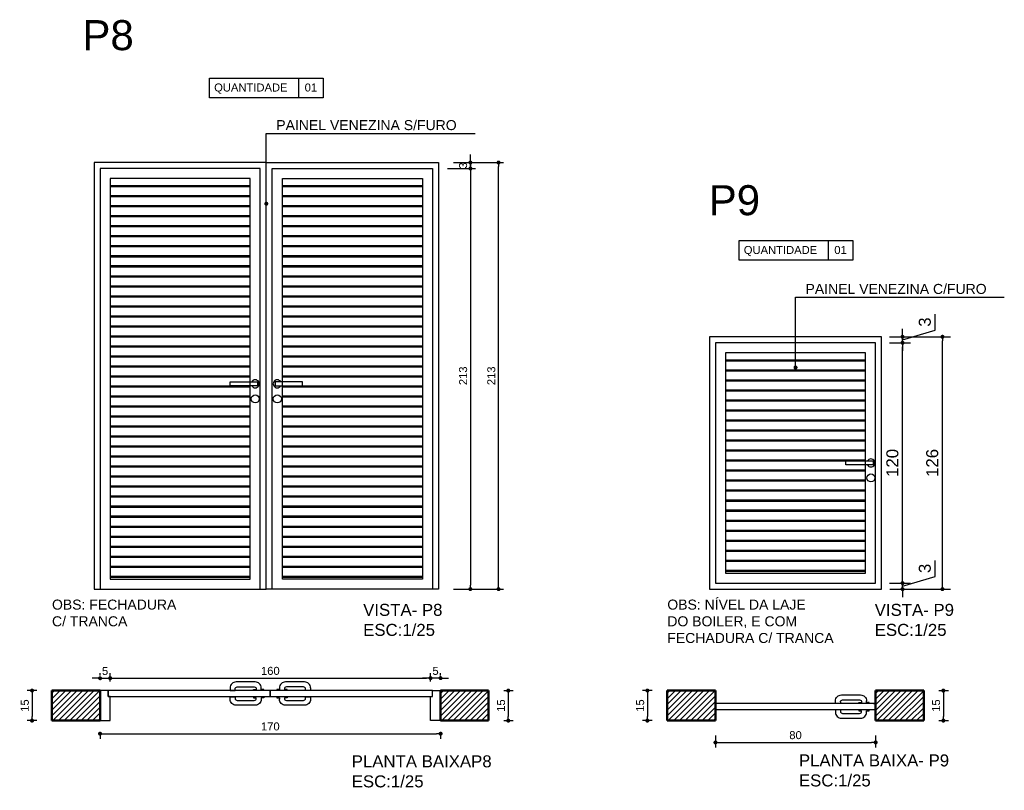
# Model space of a CAD drawing. Header units: metres. Extents: x -44 to 208, y -13 to 238.
# Tile 10 of 154: x 8.61 to 13.53, y 41.88 to 45.73. Entities that reach past the tile are written whole.
import ezdxf

# ---------------------------------------------------------------- set-up
doc = ezdxf.new("R2010")
doc.units = ezdxf.units.M
doc.header["$MEASUREMENT"] = 0
doc.layers.add('ALV-ALT', color=7, linetype='Continuous', lineweight=90)
doc.layers.add('ARQ-CTA-001', color=7, linetype='Continuous', lineweight=5)
for name, color, linetype in [('ARQ-TXT', 33, 'Continuous'), ('ESQ-POR', 3, 'Continuous'), ('HTC-PIS', 8, 'Continuous'), ('TXT-ESP', 40, 'Continuous'), ('VIS-V04', 30, 'Continuous'), ('VIS-V06', 9, 'Continuous')]:
    doc.layers.add(name, color=color, linetype=linetype)
doc.styles.add('ARIAL', font='arial.ttf')
doc.styles.get("Standard").update_dxf_attribs({"font": 'arial.ttf'})
doc.styles.add('Texto Cota', font='arial.ttf')
doc.dimstyles.new('1-25', dxfattribs={"dimscale": 0.025, "dimtxt": 1.6, "dimasz": 0.8, "dimexe": 1, "dimexo": 3, "dimtad": 1, "dimdec": 0, "dimlfac": 100, "dimrnd": 0.1, "dimzin": 12, "dimdsep": 46, "dimtxsty": 'Standard', "dimblk1": 'DOT', "dimblk2": 'DOT', "dimsah": 1, "dimcen": 2, "dimclrd": 161, "dimclre": 161, "dimclrt": 40, "dimadec": 0, "dimazin": 0, "dimtfac": 1, "dimtdec": 0, "dimtix": 1, "dimtmove": 2, "dimatfit": 3, "dimldrblk": 'DOT', "dimfxl": 1, "dimtolj": 1, "dimtzin": 12, "dimarcsym": 0})
doc.dimstyles.new('ARQ-1-25', dxfattribs={"dimtxt": 0.06, "dimasz": 0.02, "dimexe": 0.04, "dimexo": 0.04, "dimgap": 0.02, "dimtad": 1, "dimdec": 0, "dimlfac": 100, "dimzin": 4, "dimdsep": 46, "dimtxsty": 'Texto Cota', "dimblk1": 'DOT', "dimblk2": 'DOT', "dimsah": 1, "dimcen": 0.05, "dimclrd": 161, "dimclre": 161, "dimclrt": 40, "dimaunit": 1, "dimazin": 3, "dimtfac": 1.8, "dimtdec": 0, "dimtmove": 1, "dimatfit": 1, "dimldrblk": 'DOT', "dimfxl": 1, "dimtolj": 1, "dimtzin": 4, "dimarcsym": 0})
pattern_1 = [(180, (-226.544197, -92.855047), (0, -0.05), []), (180, (-226.54676, -92.852484), (0, -0.05), []), (180, (-226.549324, -92.84992), (0, -0.05), [])]

# ---------------------------------------------------------------- blocks, each defined once
blk = doc.blocks.new('_DOT')
at = {"color": 0, "linetype": 'ByBlock'}
blk.add_line((-0.5, 0), (-1, 0), dxfattribs=at)
at = {"color": 0, "linetype": 'ByBlock', "const_width": 0.5}
blk.add_lwpolyline([(-0.25, 0, 1), (0.25, 0, 1)], format="xyb", close=True, dxfattribs=at)
blk = doc.blocks.new('*D3668')
at = {"layer": 'Defpoints', "color": 0, "transparency": 16777216}
for p in [(10.6711, 44.9851), (10.7011, 45.0151), (10.8599, 45.0151)]:
    blk.add_point(p, dxfattribs=at)
at = {"layer": 'HTC-PIS', "color": 161, "lineweight": -2, "transparency": 16777216}
for p, q in [((10.8599, 45.0351), (10.8599, 45.0551)), ((10.7461, 44.9851), (10.8849, 44.9851)), ((10.7761, 45.0151), (10.8849, 45.0151)), ((10.8599, 44.9851), (10.8599, 45.0151)), ((10.8599, 44.9651), (10.8599, 44.9451))]:
    blk.add_line(p, q, dxfattribs=at)
at = {"layer": 'HTC-PIS', "color": 161, "lineweight": -2, "transparency": 16777216, "xscale": 0.02, "yscale": 0.02, "zscale": 0.02}
for p, rotation in [((10.8599, 45.0151), 270), ((10.8599, 44.9851), 90)]:
    blk.add_blockref('_DOT', p, dxfattribs=dict(at, rotation=rotation))
at = {"layer": 'HTC-PIS', "color": 40, "transparency": 16777216, "insert": (10.8238, 45.0001), "char_height": 0.04, "attachment_point": 5, "rotation": 90}
blk.add_mtext('\\A1;3', dxfattribs=at)
blk = doc.blocks.new('*D3669')
at = {"layer": 'Defpoints', "color": 0, "transparency": 16777216}
for p in [(10.7011, 45.0151), (11.0006, 45.0151), (10.7011, 42.8851)]:
    blk.add_point(p, dxfattribs=at)
at = {"layer": 'HTC-PIS', "color": 161, "lineweight": -2, "transparency": 16777216}
for p, q in [((10.7761, 45.0151), (11.0256, 45.0151)), ((11.0006, 42.9051), (11.0006, 44.9951)), ((10.7761, 42.8851), (11.0256, 42.8851))]:
    blk.add_line(p, q, dxfattribs=at)
at = {"layer": 'HTC-PIS', "color": 161, "lineweight": -2, "transparency": 16777216, "xscale": 0.02, "yscale": 0.02, "zscale": 0.02}
for p, rotation in [((11.0006, 45.0151), 90), ((11.0006, 42.8851), 270)]:
    blk.add_blockref('_DOT', p, dxfattribs=dict(at, rotation=rotation))
at = {"layer": 'HTC-PIS', "color": 40, "transparency": 16777216, "insert": (10.9645, 43.9501), "char_height": 0.04, "attachment_point": 5, "rotation": 90}
blk.add_mtext('\\A1;213', dxfattribs=at)
blk = doc.blocks.new('*D3670')
at = {"layer": 'Defpoints', "color": 0, "transparency": 16777216}
for p in [(9.0611, 42.44), (9.0111, 42.3783), (9.0611, 42.3483)]:
    blk.add_point(p, dxfattribs=at)
at = {"layer": 'HTC-PIS', "color": 161, "lineweight": -2, "transparency": 16777216}
for p, q in [((8.9911, 42.44), (8.9711, 42.44)), ((9.0111, 42.4533), (9.0111, 42.465)), ((9.0111, 42.44), (9.0611, 42.44)), ((9.0611, 42.4233), (9.0611, 42.465)), ((9.0811, 42.44), (9.1011, 42.44))]:
    blk.add_line(p, q, dxfattribs=at)
at = {"layer": 'HTC-PIS', "color": 161, "lineweight": -2, "transparency": 16777216, "xscale": 0.02, "yscale": 0.02, "zscale": 0.02}
blk.add_blockref('_DOT', (9.0111, 42.44), dxfattribs=at)
at = {"layer": 'HTC-PIS', "color": 161, "lineweight": -2, "transparency": 16777216, "xscale": 0.02, "yscale": 0.02, "zscale": 0.02, "rotation": 180}
blk.add_blockref('_DOT', (9.0611, 42.44), dxfattribs=at)
at = {"layer": 'HTC-PIS', "color": 40, "transparency": 16777216, "insert": (9.0361, 42.476), "char_height": 0.04, "attachment_point": 5}
blk.add_mtext('\\A1;5', dxfattribs=at)
blk = doc.blocks.new('*D3671')
at = {"layer": 'Defpoints', "color": 0, "transparency": 16777216}
for p in [(10.6611, 42.4406), (10.7111, 42.3783), (10.6611, 42.3483)]:
    blk.add_point(p, dxfattribs=at)
at = {"layer": 'HTC-PIS', "color": 161, "lineweight": -2, "transparency": 16777216}
for p, q in [((10.6411, 42.4406), (10.6211, 42.4406)), ((10.6611, 42.4233), (10.6611, 42.4656)), ((10.7111, 42.4406), (10.6611, 42.4406)), ((10.7111, 42.4533), (10.7111, 42.4656)), ((10.7311, 42.4406), (10.7511, 42.4406))]:
    blk.add_line(p, q, dxfattribs=at)
at = {"layer": 'HTC-PIS', "color": 161, "lineweight": -2, "transparency": 16777216, "xscale": 0.02, "yscale": 0.02, "zscale": 0.02}
blk.add_blockref('_DOT', (10.6611, 42.4406), dxfattribs=at)
at = {"layer": 'HTC-PIS', "color": 161, "lineweight": -2, "transparency": 16777216, "xscale": 0.02, "yscale": 0.02, "zscale": 0.02, "rotation": 180}
blk.add_blockref('_DOT', (10.7111, 42.4406), dxfattribs=at)
at = {"layer": 'HTC-PIS', "color": 40, "transparency": 16777216, "insert": (10.6861, 42.4765), "char_height": 0.04, "attachment_point": 5}
blk.add_mtext('\\A1;5', dxfattribs=at)
blk = doc.blocks.new('*D3672')
at = {"layer": 'Defpoints', "color": 161, "lineweight": -2, "transparency": 16777216}
for p, q in [((10.7761, 45.0151), (10.8849, 45.0151)), ((10.8599, 44.9951), (10.8599, 42.9051)), ((10.7761, 42.8851), (10.8849, 42.8851))]:
    blk.add_line(p, q, dxfattribs=at)
at = {"layer": 'Defpoints', "color": 0, "transparency": 16777216}
for p in [(10.7011, 45.0151), (10.7011, 42.8851), (10.8599, 42.8851)]:
    blk.add_point(p, dxfattribs=at)
at = {"layer": 'Defpoints', "color": 161, "lineweight": -2, "transparency": 16777216, "xscale": 0.02, "yscale": 0.02, "zscale": 0.02}
for p, rotation in [((10.8599, 45.0151), 90), ((10.8599, 42.8851), 270)]:
    blk.add_blockref('_DOT', p, dxfattribs=dict(at, rotation=rotation))
at = {"layer": 'Defpoints', "color": 40, "transparency": 16777216, "insert": (10.8238, 43.9501), "char_height": 0.04, "attachment_point": 5, "rotation": 90}
blk.add_mtext('\\A1;213', dxfattribs=at)
blk = doc.blocks.new('*D3708')
at = {"color": 161, "lineweight": -2, "transparency": 16777216}
for p, q in [((8.6961, 42.3785), (8.6466, 42.3785)), ((8.6716, 42.3585), (8.6716, 42.2485)), ((8.6961, 42.2285), (8.6466, 42.2285))]:
    blk.add_line(p, q, dxfattribs=at)
at = {"layer": 'Defpoints', "color": 0, "transparency": 16777216}
for p in [(8.7711, 42.3785), (8.6716, 42.2285), (8.7711, 42.2285)]:
    blk.add_point(p, dxfattribs=at)
at = {"color": 161, "lineweight": -2, "transparency": 16777216, "xscale": 0.02, "yscale": 0.02, "zscale": 0.02}
for p, rotation in [((8.6716, 42.3785), 90), ((8.6716, 42.2285), 270)]:
    blk.add_blockref('_DOT', p, dxfattribs=dict(at, rotation=rotation))
at = {"color": 40, "transparency": 16777216, "insert": (8.6355, 42.3035), "char_height": 0.04, "attachment_point": 5, "rotation": 90}
blk.add_mtext('\\A1;15', dxfattribs=at)
blk = doc.blocks.new('*D3709')
at = {"color": 161, "lineweight": -2, "transparency": 16777216}
for p, q in [((11.0262, 42.3783), (11.0741, 42.3783)), ((11.0491, 42.3583), (11.0491, 42.2483)), ((11.0262, 42.2283), (11.0741, 42.2283))]:
    blk.add_line(p, q, dxfattribs=at)
at = {"layer": 'Defpoints', "color": 0, "transparency": 16777216}
for p in [(10.9512, 42.3783), (10.9512, 42.2283), (11.0491, 42.2283)]:
    blk.add_point(p, dxfattribs=at)
at = {"color": 161, "lineweight": -2, "transparency": 16777216, "xscale": 0.02, "yscale": 0.02, "zscale": 0.02}
for p, rotation in [((11.0491, 42.3783), 90), ((11.0491, 42.2283), 270)]:
    blk.add_blockref('_DOT', p, dxfattribs=dict(at, rotation=rotation))
at = {"color": 40, "transparency": 16777216, "insert": (11.013, 42.3033), "char_height": 0.04, "attachment_point": 5, "rotation": 90}
blk.add_mtext('\\A1;15', dxfattribs=at)
blk = doc.blocks.new('*D3714')
at = {"color": 161, "lineweight": -2, "transparency": 16777216}
for p, q in [((9.0611, 42.4233), (9.0611, 42.4656)), ((9.0811, 42.4406), (10.6411, 42.4406)), ((10.6611, 42.4233), (10.6611, 42.4656))]:
    blk.add_line(p, q, dxfattribs=at)
at = {"layer": 'Defpoints', "color": 0, "transparency": 16777216}
for p in [(10.6611, 42.4406), (9.0611, 42.3483), (10.6611, 42.3483)]:
    blk.add_point(p, dxfattribs=at)
at = {"color": 161, "lineweight": -2, "transparency": 16777216, "xscale": 0.02, "yscale": 0.02, "zscale": 0.02, "rotation": 180}
blk.add_blockref('_DOT', (9.0611, 42.4406), dxfattribs=at)
at = {"color": 161, "lineweight": -2, "transparency": 16777216, "xscale": 0.02, "yscale": 0.02, "zscale": 0.02}
blk.add_blockref('_DOT', (10.6611, 42.4406), dxfattribs=at)
at = {"color": 40, "transparency": 16777216, "insert": (9.8611, 42.4766), "char_height": 0.04, "attachment_point": 5}
blk.add_mtext('\\A1;160', dxfattribs=at)
blk = doc.blocks.new('*D4052')
at = {"color": 161, "lineweight": -2, "transparency": 16777216}
for p, q in [((9.0111, 42.1533), (9.0111, 42.1381)), ((9.0311, 42.1631), (10.6911, 42.1631)), ((10.7111, 42.1533), (10.7111, 42.1381))]:
    blk.add_line(p, q, dxfattribs=at)
at = {"layer": 'Defpoints', "color": 0, "transparency": 16777216}
for p in [(9.0111, 42.2283), (10.7111, 42.2283), (10.7111, 42.1631)]:
    blk.add_point(p, dxfattribs=at)
at = {"color": 161, "lineweight": -2, "transparency": 16777216, "xscale": 0.02, "yscale": 0.02, "zscale": 0.02, "rotation": 180}
blk.add_blockref('_DOT', (9.0111, 42.1631), dxfattribs=at)
at = {"color": 161, "lineweight": -2, "transparency": 16777216, "xscale": 0.02, "yscale": 0.02, "zscale": 0.02}
blk.add_blockref('_DOT', (10.7111, 42.1631), dxfattribs=at)
at = {"color": 40, "transparency": 16777216, "insert": (9.8611, 42.1992), "char_height": 0.04, "attachment_point": 5}
blk.add_mtext('\\A1;170', dxfattribs=at)
blk = doc.blocks.new('*D4058')
at = {"color": 161, "lineweight": -2, "transparency": 16777216}
for p, q in [((11.7682, 42.3785), (11.7187, 42.3785)), ((11.7437, 42.3585), (11.7437, 42.2485)), ((11.7682, 42.2285), (11.7187, 42.2285))]:
    blk.add_line(p, q, dxfattribs=at)
at = {"layer": 'Defpoints', "color": 0, "transparency": 16777216}
for p in [(11.8432, 42.3785), (11.7437, 42.2285), (11.8432, 42.2285)]:
    blk.add_point(p, dxfattribs=at)
at = {"color": 161, "lineweight": -2, "transparency": 16777216, "xscale": 0.02, "yscale": 0.02, "zscale": 0.02}
for p, rotation in [((11.7437, 42.3785), 90), ((11.7437, 42.2285), 270)]:
    blk.add_blockref('_DOT', p, dxfattribs=dict(at, rotation=rotation))
at = {"color": 40, "transparency": 16777216, "insert": (11.7077, 42.3035), "char_height": 0.04, "attachment_point": 5, "rotation": 90}
blk.add_mtext('\\A1;15', dxfattribs=at)
blk = doc.blocks.new('*D4059')
at = {"color": 161, "lineweight": -2, "transparency": 16777216}
for p, q in [((13.1983, 42.3783), (13.2462, 42.3783)), ((13.2212, 42.3583), (13.2212, 42.2483)), ((13.1983, 42.2283), (13.2462, 42.2283))]:
    blk.add_line(p, q, dxfattribs=at)
at = {"layer": 'Defpoints', "color": 0, "transparency": 16777216}
for p in [(13.1233, 42.3783), (13.1233, 42.2283), (13.2212, 42.2283)]:
    blk.add_point(p, dxfattribs=at)
at = {"color": 161, "lineweight": -2, "transparency": 16777216, "xscale": 0.02, "yscale": 0.02, "zscale": 0.02}
for p, rotation in [((13.2212, 42.3783), 90), ((13.2212, 42.2283), 270)]:
    blk.add_blockref('_DOT', p, dxfattribs=dict(at, rotation=rotation))
at = {"color": 40, "transparency": 16777216, "insert": (13.1851, 42.3033), "char_height": 0.04, "attachment_point": 5, "rotation": 90}
blk.add_mtext('\\A1;15', dxfattribs=at)
blk = doc.blocks.new('*D4060')
at = {"layer": 'Defpoints', "color": 0, "transparency": 16777216}
for p in [(12.0833, 42.2285), (12.8833, 42.2283), (12.8833, 42.1195)]:
    blk.add_point(p, dxfattribs=at)
at = {"layer": 'HTC-PIS', "color": 161, "lineweight": -2, "transparency": 16777216}
for p, q in [((12.0833, 42.1535), (12.0833, 42.0945)), ((12.8833, 42.1533), (12.8833, 42.0945)), ((12.1033, 42.1195), (12.8633, 42.1195))]:
    blk.add_line(p, q, dxfattribs=at)
at = {"layer": 'HTC-PIS', "color": 161, "lineweight": -2, "transparency": 16777216, "xscale": 0.02, "yscale": 0.02, "zscale": 0.02, "rotation": 180}
blk.add_blockref('_DOT', (12.0833, 42.1195), dxfattribs=at)
at = {"layer": 'HTC-PIS', "color": 161, "lineweight": -2, "transparency": 16777216, "xscale": 0.02, "yscale": 0.02, "zscale": 0.02}
blk.add_blockref('_DOT', (12.8833, 42.1195), dxfattribs=at)
at = {"layer": 'HTC-PIS', "color": 40, "transparency": 16777216, "insert": (12.4833, 42.1556), "char_height": 0.04, "attachment_point": 5}
blk.add_mtext('\\A1;80', dxfattribs=at)
blk = doc.blocks.new('*D4061')
at = {"layer": 'Defpoints', "color": 161, "lineweight": -2, "transparency": 16777216}
for p, q in [((13.1796, 42.9487), (13.1796, 43.028)), ((12.9516, 42.9151), (13.0576, 42.9151)), ((13.0176, 42.9351), (13.0176, 42.9551)), ((13.0176, 42.9001), (13.1796, 42.9487)), ((13.0176, 42.8851), (13.0176, 42.9151)), ((13.0176, 42.8851), (13.0176, 42.9151)), ((12.9816, 42.8851), (13.0576, 42.8851)), ((13.0176, 42.8651), (13.0176, 42.8451))]:
    blk.add_line(p, q, dxfattribs=at)
at = {"layer": 'Defpoints', "color": 0, "transparency": 16777216}
for p in [(12.9116, 42.9151), (13.0176, 42.9151), (12.9416, 42.8851)]:
    blk.add_point(p, dxfattribs=at)
at = {"layer": 'Defpoints', "color": 161, "lineweight": -2, "transparency": 16777216, "xscale": 0.02, "yscale": 0.02, "zscale": 0.02}
for p, rotation in [((13.0176, 42.9151), 270), ((13.0176, 42.8851), 90)]:
    blk.add_blockref('_DOT', p, dxfattribs=dict(at, rotation=rotation))
at = {"layer": 'Defpoints', "color": 40, "transparency": 16777216, "insert": (13.1289, 42.9883), "char_height": 0.06, "attachment_point": 5, "rotation": 90, "style": 'Texto Cota'}
blk.add_mtext('\\A1;3', dxfattribs=at)
blk = doc.blocks.new('*D4062')
at = {"layer": 'Defpoints', "color": 161, "lineweight": -2, "transparency": 16777216}
for p, q in [((12.9516, 44.1151), (13.0576, 44.1151)), ((13.0176, 42.9351), (13.0176, 44.0951)), ((12.9516, 42.9151), (13.0576, 42.9151))]:
    blk.add_line(p, q, dxfattribs=at)
at = {"layer": 'Defpoints', "color": 0, "transparency": 16777216}
for p in [(12.9116, 44.1151), (13.0176, 44.1151), (12.9116, 42.9151)]:
    blk.add_point(p, dxfattribs=at)
at = {"layer": 'Defpoints', "color": 161, "lineweight": -2, "transparency": 16777216, "xscale": 0.02, "yscale": 0.02, "zscale": 0.02}
for p, rotation in [((13.0176, 44.1151), 90), ((13.0176, 42.9151), 270)]:
    blk.add_blockref('_DOT', p, dxfattribs=dict(at, rotation=rotation))
at = {"layer": 'Defpoints', "color": 40, "transparency": 16777216, "insert": (12.967, 43.5151), "char_height": 0.06, "attachment_point": 5, "rotation": 90, "style": 'Texto Cota'}
blk.add_mtext('\\A1;120', dxfattribs=at)
blk = doc.blocks.new('*D4063')
at = {"layer": 'Defpoints', "color": 161, "lineweight": -2, "transparency": 16777216}
for p, q in [((13.1796, 44.1787), (13.1796, 44.258)), ((12.9516, 44.1451), (13.0576, 44.1451)), ((13.0176, 44.1651), (13.0176, 44.1851)), ((13.0176, 44.1301), (13.1796, 44.1787)), ((13.0176, 44.1151), (13.0176, 44.1451)), ((13.0176, 44.1151), (13.0176, 44.1451)), ((12.9516, 44.1151), (13.0576, 44.1151)), ((13.0176, 44.0951), (13.0176, 44.0751))]:
    blk.add_line(p, q, dxfattribs=at)
at = {"layer": 'Defpoints', "color": 0, "transparency": 16777216}
for p in [(12.9116, 44.1451), (13.0176, 44.1451), (12.9116, 44.1151)]:
    blk.add_point(p, dxfattribs=at)
at = {"layer": 'Defpoints', "color": 161, "lineweight": -2, "transparency": 16777216, "xscale": 0.02, "yscale": 0.02, "zscale": 0.02}
for p, rotation in [((13.0176, 44.1451), 270), ((13.0176, 44.1151), 90)]:
    blk.add_blockref('_DOT', p, dxfattribs=dict(at, rotation=rotation))
at = {"layer": 'Defpoints', "color": 40, "transparency": 16777216, "insert": (13.1289, 44.2183), "char_height": 0.06, "attachment_point": 5, "rotation": 90, "style": 'Texto Cota'}
blk.add_mtext('\\A1;3', dxfattribs=at)
blk = doc.blocks.new('*D4064')
at = {"layer": 'Defpoints', "color": 161, "lineweight": -2, "transparency": 16777216}
for p, q in [((12.9533, 44.1451), (13.2567, 44.1451)), ((13.2167, 42.9051), (13.2167, 44.1251)), ((12.9533, 42.8851), (13.2567, 42.8851))]:
    blk.add_line(p, q, dxfattribs=at)
at = {"layer": 'Defpoints', "color": 0, "transparency": 16777216}
for p in [(12.9133, 44.1451), (13.2167, 44.1451), (12.9133, 42.8851)]:
    blk.add_point(p, dxfattribs=at)
at = {"layer": 'Defpoints', "color": 161, "lineweight": -2, "transparency": 16777216, "xscale": 0.02, "yscale": 0.02, "zscale": 0.02}
for p, rotation in [((13.2167, 44.1451), 90), ((13.2167, 42.8851), 270)]:
    blk.add_blockref('_DOT', p, dxfattribs=dict(at, rotation=rotation))
at = {"layer": 'Defpoints', "color": 40, "transparency": 16777216, "insert": (13.166, 43.5151), "char_height": 0.06, "attachment_point": 5, "rotation": 90, "style": 'Texto Cota'}
blk.add_mtext('\\A1;126', dxfattribs=at)

msp = doc.modelspace()

# ---------------------------------------------------------------- hatches: boundary and pattern name
at = {"layer": 'HTC-PIS'}
h = msp.add_hatch(dxfattribs=at)
h.set_pattern_fill('_USER', color=256, scale=0.02, angle=45, style=0, pattern_type=0)
h.set_pattern_definition([(45, (7.191021, 42.22849), (-0.01414214, 0.01414214), [])])
h.paths.add_polyline_path([(8.7711, 42.3785), (8.6461, 42.3785), (9.0111, 42.3785), (9.0111, 42.2285), (8.7711, 42.2285)])
h = msp.add_hatch(dxfattribs=at)
h.set_pattern_fill('_USER', color=256, scale=0.02, angle=45, style=0, pattern_type=0)
h.set_pattern_definition([(45, (9.331073, 42.228268), (-0.01414214, 0.01414214), [])])
h.paths.add_polyline_path([(10.7111, 42.3783), (10.7861, 42.3783), (10.9512, 42.3783), (10.9512, 42.2283), (10.7111, 42.2283)])
h = msp.add_hatch(dxfattribs=at)
h.set_pattern_fill('_USER', color=256, scale=0.02, angle=45, style=0, pattern_type=0)
h.set_pattern_definition([(45, (10.26316, 42.22849), (-0.01414214, 0.01414214), [])])
h.paths.add_polyline_path([(11.8432, 42.3785), (11.7182, 42.3785), (12.0833, 42.3785), (12.0833, 42.2285), (11.8432, 42.2285)])
h = msp.add_hatch(dxfattribs=at)
h.set_pattern_fill('_USER', color=256, scale=0.02, angle=45, style=0, pattern_type=0)
h.set_pattern_definition([(45, (11.503211, 42.228268), (-0.01414214, 0.01414214), [])])
h.paths.add_polyline_path([(12.8833, 42.3783), (12.9583, 42.3783), (13.1233, 42.3783), (13.1233, 42.2283), (12.8833, 42.2283)])
at = {"layer": 'VIS-V06'}
h = msp.add_hatch(dxfattribs=at)
h.set_pattern_fill('JIS_RC_10', color=256, scale=0.005, angle=135, style=0)
h.set_pattern_definition(pattern_1)
h.paths.add_polyline_path([(9.0611, 42.9351), (9.0611, 44.9351), (9.7611, 44.9351), (9.7611, 42.9351)])
h = msp.add_hatch(dxfattribs=at)
h.set_pattern_fill('JIS_RC_10', color=256, scale=0.005, angle=135, style=0)
h.set_pattern_definition(pattern_1)
h.paths.add_polyline_path([(10.6211, 42.9351), (10.6211, 44.9351), (9.9211, 44.9351), (9.9211, 42.9351)])
h = msp.add_hatch(dxfattribs=at)
h.set_pattern_fill('JIS_RC_10', color=256, scale=0.005, angle=135, style=0)
h.set_pattern_definition([(180, (-224.33206, -92.825047), (0, -0.05), []), (180, (-224.334623, -92.822484), (0, -0.05), []), (180, (-224.337186, -92.81992), (0, -0.05), [])])
h.paths.add_polyline_path([(12.8333, 42.9651), (12.8333, 44.0651), (12.1333, 44.0651), (12.1333, 42.9651)])

# ---------------------------------------------------------------- linework, layer by layer
at = {"layer": 'ALV-ALT', "lineweight": 50}
for p, q in [((9.0111, 42.3785), (8.7711, 42.3785)), ((8.7711, 42.2285), (8.7711, 42.3785)), ((9.0111, 42.2285), (9.0111, 42.3785)), ((10.7111, 42.2285), (10.7111, 42.3785)), ((10.9512, 42.3783), (10.7111, 42.3783)), ((10.9512, 42.2283), (10.9512, 42.3783)), ((12.0833, 42.3785), (11.8432, 42.3785)), ((11.8432, 42.2285), (11.8432, 42.3785)), ((12.0833, 42.2285), (12.0833, 42.3785)), ((13.1233, 42.3783), (12.8833, 42.3783)), ((12.8833, 42.2283), (12.8833, 42.3783)), ((13.1233, 42.2283), (13.1233, 42.3783)), ((9.0111, 42.2285), (8.7711, 42.2285)), ((10.9512, 42.2283), (10.7111, 42.2283)), ((12.0833, 42.2285), (11.8432, 42.2285)), ((13.1233, 42.2283), (12.8833, 42.2283))]:
    msp.add_line(p, q, dxfattribs=at)
at = {"layer": 'ESQ-POR'}
for p, q in [((9.0511, 42.3783), (9.0111, 42.3783)), ((9.0511, 42.3483), (9.0511, 42.3783)), ((10.6711, 42.3483), (10.6711, 42.3783)), ((10.6711, 42.3783), (10.7111, 42.3783)), ((9.0611, 42.3483), (9.0511, 42.3483)), ((9.0611, 42.2283), (9.0611, 42.3483)), ((10.6611, 42.2283), (10.6611, 42.3483)), ((10.6611, 42.3483), (10.6711, 42.3483)), ((12.8733, 42.3134), (12.8833, 42.3134)), ((12.8833, 42.3134), (12.8833, 42.2834)), ((9.0111, 42.2283), (9.0611, 42.2283)), ((10.7111, 42.2283), (10.6611, 42.2283))]:
    msp.add_line(p, q, dxfattribs=at)
for points in [[(9.0511, 42.3483), (9.8611, 42.3483), (9.8611, 42.3783), (9.0511, 42.3783)], [(9.8611, 42.3483), (10.6711, 42.3483), (10.6711, 42.3783), (9.8611, 42.3783)], [(12.0833, 42.2834), (12.8833, 42.2834), (12.8833, 42.3134), (12.0833, 42.3134)]]:
    msp.add_lwpolyline(points, close=True, dxfattribs=at)
for points in [[(9.8283, 42.3783), (9.8283, 42.3839), (9.8156, 42.3839), (9.8156, 42.3916, 0.414214), (9.7856, 42.4216), (9.6905, 42.4216, 0.414214), (9.6605, 42.3916), (9.6605, 42.3791), (9.6854, 42.3791), (9.6854, 42.3869, -0.414214), (9.6954, 42.3969), (9.7809, 42.3969, -0.414214), (9.7909, 42.3869), (9.7909, 42.3839)], [(10.0618, 42.3916, 0.414214), (10.0318, 42.4216), (9.9366, 42.4216, 0.414214), (9.9066, 42.3916), (9.9066, 42.3839), (9.8939, 42.3839), (9.8939, 42.3783)], [(10.0618, 42.3916), (10.0618, 42.3791), (10.0368, 42.3791), (10.0368, 42.3869, 0.414214), (10.0268, 42.3969), (9.9413, 42.3969, 0.414214), (9.9313, 42.3869), (9.9313, 42.3839)], [(9.8283, 42.3483), (9.8283, 42.3427), (9.8156, 42.3427), (9.8156, 42.3349, -0.414214), (9.7856, 42.3049), (9.6905, 42.3049, -0.414214), (9.6605, 42.3349), (9.6605, 42.3475), (9.6854, 42.3475), (9.6854, 42.3396, 0.414214), (9.6954, 42.3296), (9.7809, 42.3296, 0.414214), (9.7909, 42.3396), (9.7909, 42.3427)], [(9.9313, 42.3427), (9.9313, 42.3396, 0.414214), (9.9413, 42.3296), (10.0268, 42.3296, 0.414214), (10.0368, 42.3396), (10.0368, 42.3475), (10.0618, 42.3475), (10.0618, 42.3349, -0.414214), (10.0318, 42.3049), (9.9366, 42.3049, -0.414214), (9.9066, 42.3349)], [(12.7076, 42.3221), (12.7076, 42.3142), (12.6826, 42.3142), (12.6826, 42.3267, -0.414214), (12.7126, 42.3567), (12.8078, 42.3567, -0.414214), (12.8378, 42.3267)], [(12.7076, 42.3221, -0.414214), (12.7176, 42.3321), (12.8031, 42.3321, -0.414214), (12.8131, 42.3221), (12.8131, 42.319)], [(12.7076, 42.2826), (12.6826, 42.2826), (12.6826, 42.27, 0.414214), (12.7126, 42.24), (12.8078, 42.24, 0.414214), (12.8378, 42.27), (12.8378, 42.2778), (12.8505, 42.2778), (12.8505, 42.2834)], [(12.7076, 42.2826), (12.7076, 42.2747, 0.414214), (12.7176, 42.2647), (12.8031, 42.2647, 0.414214), (12.8131, 42.2747), (12.8131, 42.2778)]]:
    msp.add_lwpolyline(points, format="xyb", dxfattribs=at)
for points in [[(9.7775, 42.3783), (9.7775, 42.3842), (9.7909, 42.3842)], [(9.9448, 42.3783), (9.9448, 42.3842), (9.9313, 42.3842)], [(9.7775, 42.3483), (9.7775, 42.3423), (9.7909, 42.3423)], [(9.8939, 42.3483), (9.8939, 42.3427), (9.9066, 42.3427), (9.9066, 42.3349)], [(9.9448, 42.3483), (9.9448, 42.3423), (9.9313, 42.3423)], [(12.8505, 42.3134), (12.8505, 42.319), (12.8378, 42.319), (12.8378, 42.3267)], [(12.7996, 42.3134), (12.7996, 42.3194), (12.8131, 42.3194)], [(12.7996, 42.2834), (12.7996, 42.2774), (12.8131, 42.2774)]]:
    msp.add_lwpolyline(points, dxfattribs=at)
at = {"layer": 'TXT-ESP'}
for p, q in [((10.0021, 45.4365), (10.0021, 45.3384)), ((12.6464, 44.6253), (12.6464, 44.5271))]:
    msp.add_line(p, q, dxfattribs=at)
for points in [[(9.5571, 45.4365), (10.1252, 45.4365), (10.1252, 45.3384), (9.5571, 45.3384)], [(12.2014, 44.6253), (12.7695, 44.6253), (12.7695, 44.5271), (12.2014, 44.5271)]]:
    msp.add_lwpolyline(points, close=True, dxfattribs=at)
at = {"layer": 'VIS-V04'}
for points in [[(9.8411, 42.8851), (9.8411, 45.0151), (8.9811, 45.0151), (8.9811, 42.8851)], [(9.8411, 42.8851), (9.8411, 45.0151), (10.7011, 45.0151), (10.7011, 42.8851)], [(9.0611, 42.9351), (9.7611, 42.9351), (9.7611, 44.9351), (9.0611, 44.9351)], [(10.6211, 42.9351), (9.9211, 42.9351), (9.9211, 44.9351), (10.6211, 44.9351)], [(12.9133, 42.8851), (12.9133, 44.1451), (12.0533, 44.1451), (12.0533, 42.8851)], [(12.8833, 42.9151), (12.8833, 44.1151), (12.0833, 44.1151), (12.0833, 42.9151)], [(12.8333, 42.9651), (12.8333, 44.0651), (12.1333, 44.0651), (12.1333, 42.9651)], [(9.6611, 43.9201), (9.7967, 43.9201), (9.7967, 43.9001), (9.6611, 43.9001)], [(10.0211, 43.9201), (9.8856, 43.9201), (9.8856, 43.9001), (10.0211, 43.9001)], [(12.7346, 43.5251), (12.8702, 43.5251), (12.8702, 43.5051), (12.7346, 43.5051)]]:
    msp.add_lwpolyline(points, close=True, dxfattribs=at)
for points in [[(9.8111, 42.8851), (9.8111, 44.9851), (9.0111, 44.9851), (9.0111, 42.8851)], [(9.8711, 42.8851), (9.8711, 44.9851), (10.6711, 44.9851), (10.6711, 42.8851)]]:
    msp.add_lwpolyline(points, dxfattribs=at)
for centre in [(9.7861, 43.8351), (9.8961, 43.8351), (12.8596, 43.4402)]:
    msp.add_circle(centre, 0.02, dxfattribs=at)
for centre, start, end in [((9.7861, 43.9101), 330, 150), ((9.7861, 43.9101), 210, 330), ((9.8961, 43.9101), 30, 210), ((9.8961, 43.9101), 210, 330), ((12.8596, 43.5151), 330, 150), ((12.8596, 43.5151), 210, 330)]:
    msp.add_arc(centre, 0.02, start, end, dxfattribs=at)

# ---------------------------------------------------------------- texts
at = {"layer": 'ARQ-TXT', "style": 'Texto Cota'}
for s, p in [('P8', (8.9232, 45.5761)), ('P9', (12.05, 44.752))]:
    msp.add_text(s, height=0.15, dxfattribs=at).set_placement(p)
at = {"layer": 'TXT-ESP', "attachment_point": 1, "style": 'ARIAL'}
for s, insert, char_height in [('QUANTIDADE', (9.5807, 45.4097, 0.2381), 0.04), ('01', (10.0326, 45.4097, 0.2381), 0.04), ('PAINEL VENEZINA S/FURO', (9.891, 45.227, -0.6619), 0.05), ('QUANTIDADE', (12.225, 44.5984, 0.2381), 0.04), ('01', (12.6769, 44.5984, 0.2381), 0.04), ('PAINEL VENEZINA C/FURO', (12.5331, 44.4089, -0.6619), 0.05), ('OBS: FECHADURA \\PC/ TRANCA ', (8.7711, 42.8327, -0.6619), 0.05), ('OBS: NÍVEL DA LAJE\\PDO BOILER, E COM\\PFECHADURA C/ TRANCA ', (11.8432, 42.8327, -0.6619), 0.05), ('VISTA- P8\\PESC:1/25', (10.3246, 42.8115, 0.2381), 0.06), ('VISTA- P9\\PESC:1/25', (12.8786, 42.8115, 0.2381), 0.06), ('PLANTA BAIXAP8\\PESC:1/25', (10.2674, 42.0551), 0.06), ('PLANTA BAIXA- P9\\PESC:1/25', (12.5001, 42.0597, 0.2381), 0.06)]:
    msp.add_mtext(s, dxfattribs=dict(at, insert=insert, char_height=char_height))

# ---------------------------------------------------------------- dimensions: what is measured, and where the dimension line sits
dim = msp.add_aligned_dim(p1=(9.0611, 42.3483), p2=(10.6611, 42.3483), distance=0.0923, dimstyle='1-25')
dim.commit()
dim.dimension.update_dxf_attribs({"geometry": '*D3714', "text_midpoint": (9.8611, 42.4766)})
for base, p1, p2, picture, middle in [((8.6716, 42.2285), (8.7711, 42.3785), (8.7711, 42.2285), '*D3708', (8.6355, 42.3035)), ((11.0491, 42.2283), (10.9512, 42.3783), (10.9512, 42.2283), '*D3709', (11.013, 42.3033)), ((11.7437, 42.2285), (11.8432, 42.3785), (11.8432, 42.2285), '*D4058', (11.7077, 42.3035)), ((13.2212, 42.2283), (13.1233, 42.3783), (13.1233, 42.2283), '*D4059', (13.1851, 42.3033))]:
    dim = msp.add_linear_dim(base=base, p1=p1, p2=p2, angle=90, dimstyle='1-25')
    dim.commit()
    dim.dimension.update_dxf_attribs({"geometry": picture, "text_midpoint": middle})
dim = msp.add_linear_dim(base=(10.7111, 42.1631), p1=(9.0111, 42.2283), p2=(10.7111, 42.2283), dimstyle='1-25')
dim.commit()
dim.dimension.update_dxf_attribs({"geometry": '*D4052', "text_midpoint": (9.8611, 42.1992)})
at = {"layer": 'Defpoints'}
for base, p1, p2, angle, dimstyle, picture, middle in [((10.8599, 42.8851), (10.7011, 45.0151), (10.7011, 42.8851), 270, '1-25', '*D3672', (10.8238, 43.9501)), ((13.0176, 44.1451), (12.9116, 44.1151), (12.9116, 44.1451), 90, 'ARQ-1-25', '*D4063', (13.1289, 44.1987)), ((13.2167, 44.1451), (12.9133, 42.8851), (12.9133, 44.1451), 90, 'ARQ-1-25', '*D4064', (13.166, 43.5151)), ((13.0176, 44.1151), (12.9116, 42.9151), (12.9116, 44.1151), 90, 'ARQ-1-25', '*D4062', (12.967, 43.5151)), ((13.0176, 42.9151), (12.9416, 42.8851), (12.9116, 42.9151), 90, 'ARQ-1-25', '*D4061', (13.1289, 42.9687))]:
    dim = msp.add_linear_dim(base=base, p1=p1, p2=p2, angle=angle, dimstyle=dimstyle, dxfattribs=at)
    dim.commit()
    dim.dimension.update_dxf_attribs({"geometry": picture, "text_midpoint": middle})
at = {"layer": 'HTC-PIS'}
dim = msp.add_linear_dim(base=(10.8599, 45.0151), p1=(10.6711, 44.9851), p2=(10.7011, 45.0151), angle=270, dimstyle='1-25', dxfattribs=at)
dim.commit()
dim.dimension.update_dxf_attribs({"geometry": '*D3668', "text_midpoint": (10.8238, 45.0001)})
dim = msp.add_aligned_dim(p1=(10.7011, 42.8851), p2=(10.7011, 45.0151), distance=-0.2995, dimstyle='1-25', dxfattribs=at)
dim.commit()
dim.dimension.update_dxf_attribs({"geometry": '*D3669', "text_midpoint": (10.9645, 43.9501)})
for base, p1, p2, picture, middle in [((9.0611, 42.44), (9.0111, 42.3783), (9.0611, 42.3483), '*D3670', (9.0361, 42.476)), ((10.6611, 42.4406), (10.7111, 42.3783), (10.6611, 42.3483), '*D3671', (10.6861, 42.4765)), ((12.8833, 42.1195), (12.0833, 42.2285), (12.8833, 42.2283), '*D4060', (12.4833, 42.1556))]:
    dim = msp.add_linear_dim(base=base, p1=p1, p2=p2, dimstyle='1-25', dxfattribs=at)
    dim.commit()
    dim.dimension.update_dxf_attribs({"geometry": picture, "text_midpoint": middle})

# ---------------------------------------------------------------- leaders
at = {"layer": 'ARQ-CTA-001'}
for points in [[(9.8411, 44.8094), (9.8411, 45.1608), (10.8835, 45.1608)], [(12.4833, 43.9914), (12.4833, 44.3428), (13.5256, 44.3428)]]:
    msp.add_leader(points, dimstyle='ARQ-1-25', override={"dimgap": 0.02, "dimtad": 0}, dxfattribs=at)

doc.saveas('drawing.dxf')
